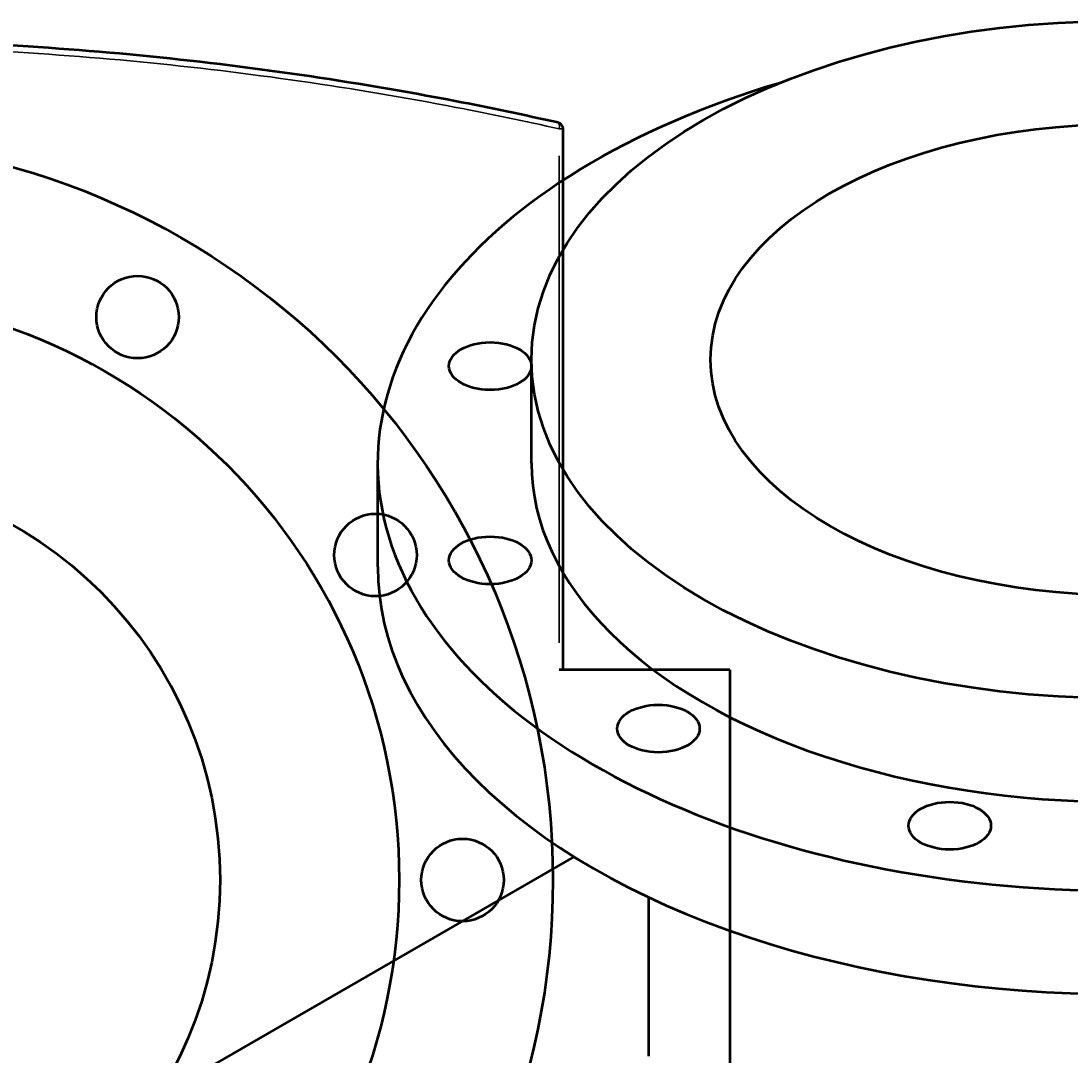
# Model space of a CAD drawing. Header units: millimetres. Extents: x -634 to 1186, y -411 to 930.
# Tile 12 of 13: x 505 to 836, y 603 to 930. Entities that reach past the tile are written whole.
import ezdxf

# ---------------------------------------------------------------- set-up
doc = ezdxf.new("R2010")
doc.units = ezdxf.units.MM
for name, color, linetype, lineweight in [('Dimension (ANSI)', 7, 'Continuous', 25), ('Visible (ANSI)', 7, 'Continuous', 50), ('Visible Narrow (ANSI)', 7, 'Continuous', 35)]:
    doc.layers.add(name, color=color, linetype=linetype, lineweight=lineweight)
doc.styles.add('Note Text (ANSI)', font='tahoma.ttf')
doc.dimstyles.new('Default - mm (ANSI)', dxfattribs={"dimtxt": 2.4, "dimasz": 2.5, "dimexe": 3.175, "dimexo": 1.6002, "dimgap": 0.8, "dimtad": 0, "dimtoh": 1, "dimdec": 0, "dimrnd": 1e-08, "dimzin": 4, "dimdsep": 46, "dimtxsty": 'Note Text (ANSI)', "dimcen": 0.09, "dimdle": 10, "dimclrd": 256, "dimclre": 256, "dimclrt": 5, "dimadec": 1, "dimazin": 1, "dimtfac": 1.27, "dimtofl": 0, "dimtmove": 0, "dimatfit": 3, "dimfxl": 1, "dimtolj": 1, "dimtzin": 4, "dimlwd": -1, "dimlwe": -1, "dimarcsym": 0})

# ---------------------------------------------------------------- blocks, each defined once
blk = doc.blocks.new('*D8')
at = {"layer": 'Defpoints', "color": 0, "transparency": 16777216}
for p in [(308.48, 852.46), (569.12, 464.96)]:
    blk.add_point(p, dxfattribs=at)
at = {"layer": 'Dimension (ANSI)', "transparency": 16777216}
for p, q in [((325.54, 827.1), (309.88, 850.39)), ((322.38, 827.1), (325.54, 827.1))]:
    blk.add_line(p, q, dxfattribs=at)
blk.add_solid([(310.22, 850.62), (309.53, 850.16), (308.48, 852.46)], dxfattribs=at)
at = {"layer": 'Dimension (ANSI)', "color": 5, "transparency": 16777216, "insert": (313.82, 828.39), "char_height": 2.4, "attachment_point": 1, "style": 'Note Text (ANSI)'}
blk.add_mtext('\\A1;∅467', dxfattribs=at)

msp = doc.modelspace()

# ---------------------------------------------------------------- linework, layer by layer
at = {"layer": 'Visible (ANSI)'}
for p, q in [((675.5, 724.96), (675.5, 895.61)), ((665.54, 790.16), (665.54, 822.82)), ((617.04, 757.5), (617.04, 790.16)), ((728.1, 724.96), (674.27, 724.96)), ((728.1, 724.96), (728.1, 592.46)), ((515.85, 571.88), (678.97, 666.05)), ((702.54, 603.2), (702.54, 653.22))]:
    msp.add_line(p, q, dxfattribs=at)
for centre, radius in [((438.8, 658.71), 233.5), ((541.3, 836.25), 13), ((438.8, 658.71), 185), ((438.8, 658.71), 128.5), ((616.34, 761.21), 13), ((643.8, 658.71), 13)]:
    msp.add_circle(centre, radius, dxfattribs=at)
msp.add_arc((673.5, 895.61), 2, 0, 77.3096, dxfattribs=at)
for centre, major_axis in [((850.54, 822.82), (185, 0)), ((850.54, 822.82), (128.5, 0)), ((652.52, 820.79), (13, 0)), ((652.52, 759.52), (13, 0)), ((705.58, 706.46), (13, 0)), ((797.48, 675.83), (13, 0))]:
    msp.add_ellipse(centre, major_axis=major_axis, ratio=0.57735, dxfattribs=at)
for centre, major_axis, start_param, end_param in [((850.54, 790.16), (-233.5, 0), 5.187029, 10.520935), ((850.54, 790.16), (-185, 0), 0, 3.141593), ((850.54, 757.5), (-233.5, 0), 0, 3.141593)]:
    msp.add_ellipse(centre, major_axis=major_axis, ratio=0.57735, start_param=start_param, end_param=end_param, dxfattribs=at)
msp.add_open_spline([(673.94, 897.57), (663.26, 899.97), (652.42, 902.24), (609.3, 910.55), (575.98, 915.44), (508.03, 922.02), (473.42, 923.71), (438.8, 923.71), (404.19, 923.71), (369.57, 922.02), (301.62, 915.43), (268.31, 910.55), (225.19, 902.24), (214.35, 899.97), (203.66, 897.57)], degree=3, knots=[6.141631, 6.141631, 6.141631, 6.141631, 9.679222, 9.679222, 20.044203, 20.044203, 30.409189, 30.409189, 30.409189, 40.774176, 40.774176, 51.139157, 51.139157, 54.676962, 54.676962, 54.676962, 54.676962], dxfattribs=at)
at = {"layer": 'Visible Narrow (ANSI)'}
for p, q in [((675.5, 895.61), (674.38, 895.61)), ((674.27, 887.08), (674.27, 733.5))]:
    msp.add_line(p, q, dxfattribs=at)
msp.add_ellipse((673.5, 895.61), major_axis=(0.44, 1.95), ratio=0.374846, start_param=4.870928, end_param=6.208856, dxfattribs=at)
msp.add_open_spline([(202.1, 895.34), (213.2, 897.84), (224.47, 900.2), (268.07, 908.58), (301.43, 913.45), (369.47, 920.02), (404.14, 921.71), (438.8, 921.71), (473.46, 921.71), (508.13, 920.02), (576.17, 913.45), (609.53, 908.58), (652.71, 900.28), (663.57, 898.02), (674.27, 895.61)], degree=3, knots=[-54.81307, -54.81307, -54.81307, -54.81307, -51.139157, -51.139157, -40.774176, -40.774176, -30.409189, -30.409189, -30.409189, -20.044203, -20.044203, -9.679222, -9.679222, -6.141631, -6.141631, -6.141631, -6.141631], dxfattribs=at)

# ---------------------------------------------------------------- dimensions: what is measured, and where the dimension line sits
at = {"layer": 'Dimension (ANSI)'}
dim = msp.add_diameter_dim_2p(p1=(569.12, 464.96), p2=(308.48, 852.46), dimstyle='Default - mm (ANSI)', override={"dimgap": 0.8, "dimtih": 1, "dimdec": 0, "dimlfac": 1, "dimtol": 0, "dimlim": 0, "dimtp": 0, "dimtm": 0, "dimtdec": 2}, dxfattribs=at)
dim.commit()
dim.dimension.update_dxf_attribs({"geometry": '*D8', "text_midpoint": (317.7, 827.1), "dimtype": 163})

doc.saveas('drawing.dxf')
